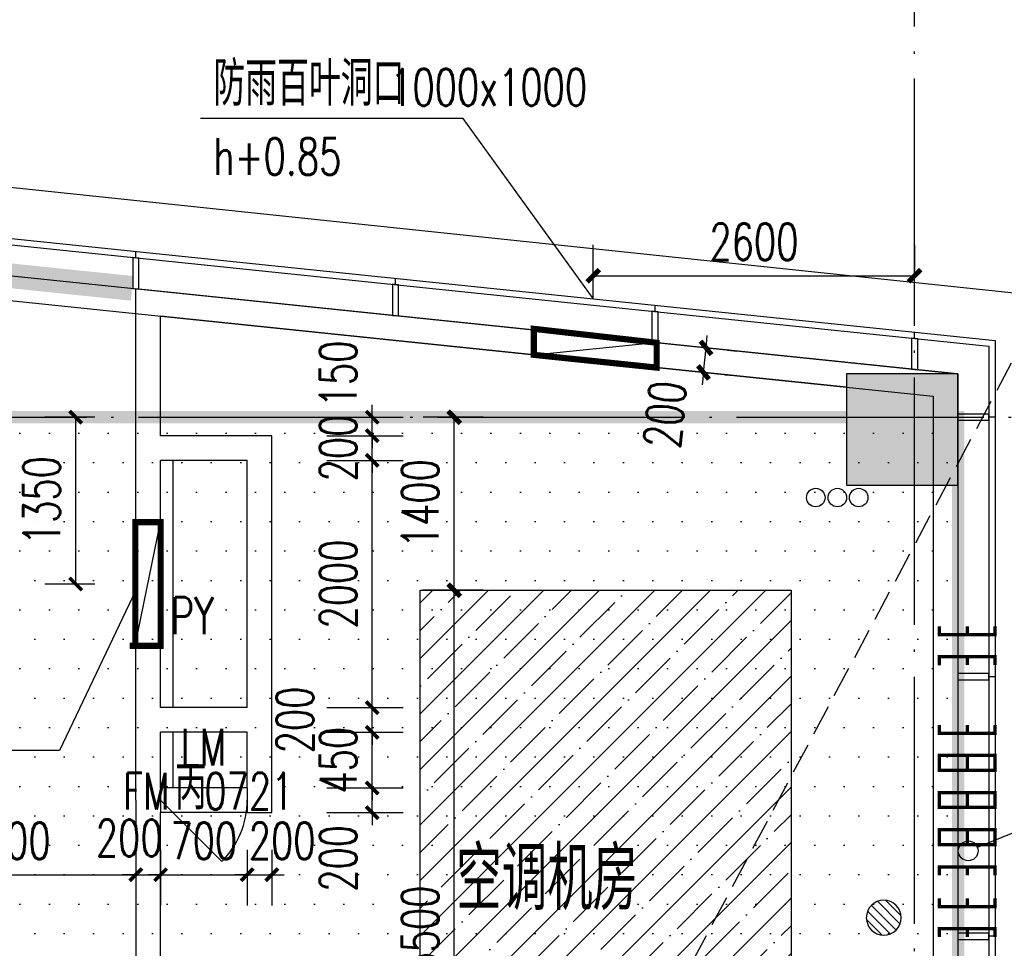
# Model space of a CAD drawing. Extents: x 797781 to 1255204, y 21234 to 1024248.
# Tile 219 of 256: x 981668 to 989633, y 200382 to 207895. Entities that reach past the tile are written whole.
import ezdxf

# ---------------------------------------------------------------- set-up
doc = ezdxf.new("R2010")
doc.units = 0
doc.header["$LTSCALE"] = 1000
doc.header["$MEASUREMENT"] = 0
for name, pattern in [('230303生产综合楼-平面图_t8$0$__DASH', [0.35, 0.25, -0.1]), ('230303生产综合楼-平面图_t8$0$DASH', [0.35, 0.25, -0.1]), ('230303生产综合楼-平面图_t8$0$DOTE', [2.42, 2, -0.2, 0.02, -0.2]), ('__DASH', [0.35, 0.25, -0.1])]:
    doc.linetypes.add(name, pattern=pattern)
for name, color, linetype in [('230303生产综合楼-平面图_t8$0$3T_WOOD', 21, 'Continuous'), ('230303生产综合楼-平面图_t8$0$COLUMN', 40, 'Continuous'), ('230303生产综合楼-平面图_t8$0$CURTWALL', 4, 'Continuous'), ('230303生产综合楼-平面图_t8$0$DIM_IDEN', 3, 'Continuous'), ('230303生产综合楼-平面图_t8$0$DIM_LEAD', 3, 'Continuous'), ('230303生产综合楼-平面图_t8$0$DOTE', 1, '230303生产综合楼-平面图_t8$0$DOTE'), ('230303生产综合楼-平面图_t8$0$H-楼板留洞', 6, 'Continuous'), ('230303生产综合楼-平面图_t8$0$PUB_DIM', 3, 'Continuous'), ('230303生产综合楼-平面图_t8$0$PUB_HATCH', 8, 'Continuous'), ('230303生产综合楼-平面图_t8$0$PUB_TEXT', 7, 'Continuous'), ('230303生产综合楼-平面图_t8$0$VPIPE-雨水', 4, 'Continuous'), ('230303生产综合楼-平面图_t8$0$WALL', 40, 'Continuous'), ('230303生产综合楼-平面图_t8$0$WINDOW_TEXT', 7, 'Continuous'), ('230303生产综合楼-平面图_t8$0$条件', 7, 'Continuous'), ('230303生产综合楼-平面图_t8$0$通风', 7, 'Continuous'), ('A-暖通提建筑洞口', 1, 'Continuous'), ('DIM_LEAD', 3, 'Continuous'), ('DUCT-新风设备标注', 3, 'Continuous'), ('PUB_DIM', 3, 'Continuous'), ('PUB_HATCH', 8, 'Continuous'), ('PUB_TEXT', 7, 'Continuous'), ('VALVE_废水', 7, 'Continuous'), ('WINDOW', 4, 'Continuous')]:
    doc.layers.add(name, color=color, linetype=linetype)
doc.styles.add('230303生产综合楼-平面图_t8$0$_TCH_DIM', font='SIMPLEX', dxfattribs={"bigfont": 'GBCBIG'})
doc.styles.add('230303生产综合楼-平面图_T8$0$_TCH_DIM_T3', font='SIMPLEX', dxfattribs={"width": 0.705882, "bigfont": 'GBCBIG'})
doc.styles.add('230303生产综合楼-平面图_t8$0$_TCH_WINDOW', font='SIMPLEX', dxfattribs={"height": 3.5, "bigfont": 'GBCBIG'})
doc.styles.add('_TCH_DIM', font='SIMPLEX', dxfattribs={"bigfont": 'GBCBIG'})
doc.styles.add('_TCH_DIM_T3', font='SIMPLEX', dxfattribs={"width": 0.705882, "bigfont": 'GBCBIG'})
doc.dimstyles.new('230303生产综合楼-平面图_T8$0$_TCH_ARCH&&100', dxfattribs={"dimtxt": 297.5, "dimasz": 100, "dimexe": 250, "dimexo": 300, "dimgap": 126.25, "dimtad": 1, "dimdec": 0, "dimzin": 0, "dimdsep": 46, "dimtxsty": '230303生产综合楼-平面图_T8$0$_TCH_DIM_T3', "dimblk": '230303生产综合楼-平面图_t8$0$_ArchTick', "dimcen": 0.09, "dimclrt": 7, "dimazin": 2, "dimtfac": 1, "dimtdec": 0, "dimtix": 1, "dimtmove": 2, "dimatfit": 3, "dimfxl": 1, "dimtolj": 1, "dimtzin": 0, "dimarcsym": 0})
doc.dimstyles.new('_TCH_ARCH&&100', dxfattribs={"dimtxt": 297.5, "dimasz": 100, "dimexe": 250, "dimexo": 300, "dimgap": 126.25, "dimtad": 1, "dimdec": 0, "dimzin": 0, "dimdsep": 46, "dimtxsty": '_TCH_DIM_T3', "dimblk": 'ARCHTICK', "dimcen": 0.09, "dimclrt": 7, "dimazin": 2, "dimtfac": 1, "dimtdec": 0, "dimtix": 1, "dimtmove": 2, "dimatfit": 3, "dimfxl": 1, "dimtolj": 1, "dimtzin": 0, "dimarcsym": 0})

# ---------------------------------------------------------------- blocks, each defined once
blk = doc.blocks.new('AQ1')
at = {"color": 6, "linetype": '__DASH', "ltscale": 4, "const_width": 200}
blk.add_lwpolyline([(1148399.7, 194745.1), (1159884.2, 194745.1), (1178768.8, 192787.3)], dxfattribs=at)
blk = doc.blocks.new('$VALVE$00000547')
at = {"const_width": 30}
for points in [[(0, 100), (-250, 100), (-250, 175)], [(0, 100), (0, 175)], [(0, 100), (250, 100), (250, 175)], [(-250, -175), (-250, -100), (0, -100)], [(0, -175), (0, -100)], [(250, -175), (250, -100), (0, -100)]]:
    blk.add_lwpolyline(points, dxfattribs=at)
blk = doc.blocks.new('$TwtSys$00000141')
for p, q in [((-94.2, 7.7), (-10.1, 91.8)), ((-94.2, 7.7), (-10.1, 91.8)), ((-87.2, -35.1), (35.1, 87.2)), ((-87.2, -35.1), (35.1, 87.2)), ((-66.5, -66.5), (66.5, 66.5)), ((-66.5, -66.5), (66.5, 66.5)), ((-32.4, -87.1), (87.6, 32.9)), ((-32.4, -87.1), (87.6, 32.9)), ((11.4, -92.3), (92.3, -11.4)), ((11.4, -92.3), (92.3, -11.4))]:
    blk.add_line(p, q)
blk.add_circle((0, 0), 94)
blk.add_circle((0, 0), 94)
blk = doc.blocks.new('1FFSTG')
at = {"layer": '230303生产综合楼-平面图_t8$0$DIM_IDEN'}
blk.add_line((1132239.5, 206303.4), (1134516.7, 207230.2), dxfattribs=at)
blk.add_circle((1132165.3, 206273.2), 80, dxfattribs=at)
at = {"xscale": 1.5, "yscale": -1.5, "zscale": 1.5, "rotation": 359.9999999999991}
blk.add_blockref('$TwtSys$00000141', (1131482.1, 205732.5), dxfattribs=at)
at = {"layer": 'VALVE_废水', "xscale": 0.9000000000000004, "yscale": 0.9000000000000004, "zscale": 0.9000000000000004, "rotation": 0.0222553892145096}
for p in [(1132157.2, 207933.2), (1132157.2, 207135.1), (1132157.2, 206835.1), (1132157.2, 206535.1), (1132157.2, 206233.1), (1132157.2, 205732.7)]:
    blk.add_blockref('$VALVE$00000547', p, dxfattribs=at)
blk = doc.blocks.new('_ArchTick')
at = {"color": 0, "linetype": 'ByBlock', "const_width": 0.4}
blk.add_lwpolyline([(-0.5, -0.5), (0.5, 0.5)], dxfattribs=at)
blk = doc.blocks.new('*D6629')
at = {"layer": 'Defpoints', "color": 0, "transparency": 16777216}
for p in [(1257634, 210709.8), (1255033.8, 210229.8), (1257633.9, 210229.4)]:
    blk.add_point(p, dxfattribs=at)
at = {"layer": 'PUB_DIM', "color": 0, "lineweight": -2, "transparency": 16777216}
for p, q in [((1255033.9, 210529.8), (1255033.9, 210960.3)), ((1257634, 210529.4), (1257634.1, 210959.8)), ((1255033.9, 210710.3), (1257634, 210709.8))]:
    blk.add_line(p, q, dxfattribs=at)
at = {"layer": 'PUB_DIM', "color": 0, "lineweight": -2, "transparency": 16777216, "xscale": 100, "yscale": 100, "zscale": 100}
for p, rotation in [((1255033.9, 210710.3), 179.9895770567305), ((1257634, 210709.8), 359.9895770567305)]:
    blk.add_blockref('_ArchTick', p, dxfattribs=dict(at, rotation=rotation))
at = {"layer": 'PUB_DIM', "color": 7, "transparency": 16777216, "insert": (1256334, 210985), "char_height": 297.5, "attachment_point": 5, "rotation": 359.98958, "style": '_TCH_DIM_T3'}
blk.add_mtext('\\A1;2600', dxfattribs=at)
blk = doc.blocks.new('230303生产综合楼-平面图_t8$0$_ArchTick')
at = {"color": 0, "linetype": 'ByBlock', "const_width": 0.3}
blk.add_lwpolyline([(-0.5, -0.5), (0.5, 0.5)], dxfattribs=at)
blk = doc.blocks.new('*D6431')
at = {"layer": '230303生产综合楼-平面图_t8$0$PUB_DIM', "color": 0, "lineweight": -2, "transparency": 16777216}
for p, q in [((643282.5, 10229.7), (642877.2, 10229.7)), ((643127.2, 8879.7), (643127.2, 10229.7)), ((643282.5, 8879.7), (642877.2, 8879.7))]:
    blk.add_line(p, q, dxfattribs=at)
at = {"layer": 'Defpoints', "color": 0, "transparency": 16777216}
for p in [(643127.2, 10229.7), (643582.5, 10229.7), (643582.5, 8879.7)]:
    blk.add_point(p, dxfattribs=at)
at = {"layer": '230303生产综合楼-平面图_t8$0$PUB_DIM', "color": 0, "lineweight": -2, "transparency": 16777216, "xscale": 100, "yscale": 100, "zscale": 100}
for p, rotation in [((643127.2, 10229.7), 90), ((643127.2, 8879.7), 270)]:
    blk.add_blockref('230303生产综合楼-平面图_t8$0$_ArchTick', p, dxfattribs=dict(at, rotation=rotation))
at = {"layer": '230303生产综合楼-平面图_t8$0$PUB_DIM', "color": 7, "transparency": 16777216, "insert": (642852.2, 9554.7), "char_height": 297.5, "attachment_point": 5, "rotation": 90, "style": '230303生产综合楼-平面图_T8$0$_TCH_DIM_T3'}
blk.add_mtext('\\A1;1350', dxfattribs=at)
blk = doc.blocks.new('230303生产综合楼-平面图_t8$0$1-XHS')
at = {"layer": '230303生产综合楼-平面图_t8$0$VPIPE-雨水'}
for centre in [(1209188.1, -8161), (1209363.1, -8161.2), (1209535.6, -8161)]:
    blk.add_circle(centre, 75, dxfattribs=at)
blk = doc.blocks.new('230303生产综合楼-平面图_t8$0$1WZST')
at = {"layer": '230303生产综合楼-平面图_t8$0$3T_WOOD'}
for points in [[(972081.7, 5794.2), (972081.7, 5844.5)], [(974181.7, 5576.5), (974181.7, 5626.8)], [(976281.7, 5358.7), (976281.7, 5409)], [(978381.7, 5141.1), (978381.7, 5191.3)], [(979031.7, 4503.8), (978981.7, 4503.8)], [(979031.7, 2403.8), (978981.7, 2403.8)], [(979031.7, 303.8), (978981.7, 303.8)]]:
    blk.add_lwpolyline(points, dxfattribs=at)
for points in [[(972056.7, 5545.4), (972106.7, 5540.2), (972106.7, 5791.6), (972056.7, 5796.8)], [(974156.7, 5327.7), (974206.7, 5322.5), (974206.7, 5573.9), (974156.7, 5579.1)], [(976256.7, 5110), (976306.7, 5104.7), (976306.7, 5356.1), (976256.7, 5361.4)], [(978356.7, 4892.3), (978406.7, 4887.1), (978406.7, 5138.4), (978356.7, 5143.7)], [(978731.7, 4528.8), (978731.7, 4478.8), (978981.7, 4478.8), (978981.7, 4528.8)], [(978731.7, 2428.8), (978731.7, 2378.8), (978981.7, 2378.8), (978981.7, 2428.8)], [(978731.7, 328.8), (978731.7, 278.8), (978981.7, 278.8), (978981.7, 328.8)]]:
    blk.add_lwpolyline(points, close=True, dxfattribs=at)
blk = doc.blocks.new('*D1082')
at = {"layer": 'Defpoints', "color": 0, "transparency": 16777216}
for p in [(987098.3, 205252.6), (987220.3, 205240), (987077.7, 205053.7)]:
    blk.add_point(p, dxfattribs=at)
at = {"layer": 'PUB_DIM', "color": 0, "lineweight": -2, "transparency": 16777216}
for p, q in [((987220.3, 205240), (987230.6, 205339.5)), ((987199.6, 205041.1), (987220.3, 205240)), ((987396.7, 205221.7), (987468.9, 205214.2)), ((987199.6, 205041.1), (987189.3, 204941.6)), ((987376.1, 205022.8), (987448.3, 205015.3))]:
    blk.add_line(p, q, dxfattribs=at)
at = {"layer": 'PUB_DIM', "color": 0, "lineweight": -2, "transparency": 16777216, "xscale": 100, "yscale": 100, "zscale": 100}
for p, rotation in [((987220.3, 205240), 264.0812363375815), ((987199.6, 205041.1), 84.08123633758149)]:
    blk.add_blockref('_ArchTick', p, dxfattribs=dict(at, rotation=rotation))
at = {"layer": 'PUB_DIM', "color": 7, "transparency": 16777216, "insert": (986887.9, 204701.4), "char_height": 297.5, "attachment_point": 5, "rotation": 84.08124, "style": '_TCH_DIM_T3'}
blk.add_mtext('\\A1;200', dxfattribs=at)
blk = doc.blocks.new('*D1135')
at = {"layer": 'Defpoints', "color": 0, "transparency": 16777216}
for p in [(985183.2, 204679.2), (985716.1, 204679.2), (985716.1, 203279.2)]:
    blk.add_point(p, dxfattribs=at)
at = {"layer": 'PUB_DIM', "color": 0, "lineweight": -2, "transparency": 16777216}
for p, q in [((985416.1, 204679.2), (984933.2, 204679.2)), ((985183.2, 203279.2), (985183.2, 204679.2)), ((985416.1, 203279.2), (984933.2, 203279.2))]:
    blk.add_line(p, q, dxfattribs=at)
at = {"layer": 'PUB_DIM', "color": 0, "lineweight": -2, "transparency": 16777216, "xscale": 100, "yscale": 100, "zscale": 100}
for p, rotation in [((985183.2, 204679.2), 90), ((985183.2, 203279.2), 270)]:
    blk.add_blockref('_ArchTick', p, dxfattribs=dict(at, rotation=rotation))
at = {"layer": 'PUB_DIM', "color": 7, "transparency": 16777216, "insert": (984908.2, 203979.2), "char_height": 297.5, "attachment_point": 5, "rotation": 90, "style": '_TCH_DIM_T3'}
blk.add_mtext('\\A1;1400', dxfattribs=at)
blk = doc.blocks.new('*D1136')
at = {"layer": 'Defpoints', "color": 0, "transparency": 16777216}
for p in [(985183.2, 203279.2), (985716.1, 203279.2), (985716.1, 197779.2)]:
    blk.add_point(p, dxfattribs=at)
at = {"layer": 'PUB_DIM', "color": 0, "lineweight": -2, "transparency": 16777216}
for p, q in [((985416.1, 203279.2), (984933.2, 203279.2)), ((985183.2, 197779.2), (985183.2, 203279.2)), ((985416.1, 197779.2), (984933.2, 197779.2))]:
    blk.add_line(p, q, dxfattribs=at)
at = {"layer": 'PUB_DIM', "color": 0, "lineweight": -2, "transparency": 16777216, "xscale": 100, "yscale": 100, "zscale": 100}
for p, rotation in [((985183.2, 203279.2), 90), ((985183.2, 197779.2), 270)]:
    blk.add_blockref('_ArchTick', p, dxfattribs=dict(at, rotation=rotation))
at = {"layer": 'PUB_DIM', "color": 7, "transparency": 16777216, "insert": (984908.2, 200529.2), "char_height": 297.5, "attachment_point": 5, "rotation": 90, "style": '_TCH_DIM_T3'}
blk.add_mtext('\\A1;5500', dxfattribs=at)
blk = doc.blocks.new('*D1196')
at = {"layer": '230303生产综合楼-平面图_t8$0$PUB_DIM', "color": 0, "lineweight": -2, "transparency": 16777216}
for p, q in [((984519.8, 201679.2), (984519.8, 201779.2)), ((984151.8, 201679.2), (984769.8, 201679.2)), ((984519.8, 201479.2), (984519.8, 201679.2)), ((984151.8, 201479.2), (984769.8, 201479.2)), ((984519.8, 201479.2), (984519.8, 201379.2))]:
    blk.add_line(p, q, dxfattribs=at)
at = {"layer": 'Defpoints', "color": 0, "transparency": 16777216}
for p in [(983851.8, 201679.2), (984519.8, 201679.2), (983851.8, 201479.2)]:
    blk.add_point(p, dxfattribs=at)
at = {"layer": '230303生产综合楼-平面图_t8$0$PUB_DIM', "color": 0, "lineweight": -2, "transparency": 16777216, "xscale": 100, "yscale": 100, "zscale": 100}
for p, rotation in [((984519.8, 201679.2), 270), ((984519.8, 201479.2), 90)]:
    blk.add_blockref('230303生产综合楼-平面图_t8$0$_ArchTick', p, dxfattribs=dict(at, rotation=rotation))
at = {"layer": '230303生产综合楼-平面图_t8$0$PUB_DIM', "color": 7, "transparency": 16777216, "insert": (984244.8, 201109.2), "char_height": 297.5, "attachment_point": 5, "rotation": 90, "style": '230303生产综合楼-平面图_T8$0$_TCH_DIM_T3'}
blk.add_mtext('\\A1;200', dxfattribs=at)
blk = doc.blocks.new('*D1197')
at = {"layer": '230303生产综合楼-平面图_t8$0$PUB_DIM', "color": 0, "lineweight": -2, "transparency": 16777216}
for p, q in [((984519.8, 202129.2), (984519.8, 202229.2)), ((984151.8, 202129.2), (984769.8, 202129.2)), ((984519.8, 201679.2), (984519.8, 202129.2)), ((984151.8, 201679.2), (984769.8, 201679.2)), ((984519.8, 201679.2), (984519.8, 201579.2))]:
    blk.add_line(p, q, dxfattribs=at)
at = {"layer": 'Defpoints', "color": 0, "transparency": 16777216}
for p in [(983851.8, 202129.2), (984519.8, 202129.2), (983851.8, 201679.2)]:
    blk.add_point(p, dxfattribs=at)
at = {"layer": '230303生产综合楼-平面图_t8$0$PUB_DIM', "color": 0, "lineweight": -2, "transparency": 16777216, "xscale": 100, "yscale": 100, "zscale": 100}
for p, rotation in [((984519.8, 202129.2), 270), ((984519.8, 201679.2), 90)]:
    blk.add_blockref('230303生产综合楼-平面图_t8$0$_ArchTick', p, dxfattribs=dict(at, rotation=rotation))
at = {"layer": '230303生产综合楼-平面图_t8$0$PUB_DIM', "color": 7, "transparency": 16777216, "insert": (984244.8, 201904.2), "char_height": 297.5, "attachment_point": 5, "rotation": 90, "style": '230303生产综合楼-平面图_T8$0$_TCH_DIM_T3'}
blk.add_mtext('\\A1;450', dxfattribs=at)
blk = doc.blocks.new('*D1198')
at = {"layer": '230303生产综合楼-平面图_t8$0$PUB_DIM', "color": 0, "lineweight": -2, "transparency": 16777216}
for p, q in [((984519.8, 202329.2), (984519.8, 202429.2)), ((984151.8, 202329.2), (984769.8, 202329.2)), ((984519.8, 202129.2), (984519.8, 202329.2)), ((984151.8, 202129.2), (984769.8, 202129.2)), ((984519.8, 202129.2), (984519.8, 202029.2))]:
    blk.add_line(p, q, dxfattribs=at)
at = {"layer": 'Defpoints', "color": 0, "transparency": 16777216}
for p in [(983851.8, 202329.2), (984519.8, 202329.2), (983851.8, 202129.2)]:
    blk.add_point(p, dxfattribs=at)
at = {"layer": '230303生产综合楼-平面图_t8$0$PUB_DIM', "color": 0, "lineweight": -2, "transparency": 16777216, "xscale": 100, "yscale": 100, "zscale": 100}
for p, rotation in [((984519.8, 202329.2), 270), ((984519.8, 202129.2), 90)]:
    blk.add_blockref('230303生产综合楼-平面图_t8$0$_ArchTick', p, dxfattribs=dict(at, rotation=rotation))
at = {"layer": '230303生产综合楼-平面图_t8$0$PUB_DIM', "color": 7, "transparency": 16777216, "insert": (983894.8, 202229.2), "char_height": 297.5, "attachment_point": 5, "rotation": 90, "style": '230303生产综合楼-平面图_T8$0$_TCH_DIM_T3'}
blk.add_mtext('\\A1;200', dxfattribs=at)
blk = doc.blocks.new('*D1199')
at = {"layer": '230303生产综合楼-平面图_t8$0$PUB_DIM', "color": 0, "lineweight": -2, "transparency": 16777216}
for p, q in [((984151.8, 204329.2), (984769.8, 204329.2)), ((984519.8, 202329.2), (984519.8, 204329.2)), ((984151.8, 202329.2), (984769.8, 202329.2))]:
    blk.add_line(p, q, dxfattribs=at)
at = {"layer": 'Defpoints', "color": 0, "transparency": 16777216}
for p in [(983851.8, 204329.2), (984519.8, 204329.2), (983851.8, 202329.2)]:
    blk.add_point(p, dxfattribs=at)
at = {"layer": '230303生产综合楼-平面图_t8$0$PUB_DIM', "color": 0, "lineweight": -2, "transparency": 16777216, "xscale": 100, "yscale": 100, "zscale": 100}
for p, rotation in [((984519.8, 204329.2), 90), ((984519.8, 202329.2), 270)]:
    blk.add_blockref('230303生产综合楼-平面图_t8$0$_ArchTick', p, dxfattribs=dict(at, rotation=rotation))
at = {"layer": '230303生产综合楼-平面图_t8$0$PUB_DIM', "color": 7, "transparency": 16777216, "insert": (984244.8, 203329.2), "char_height": 297.5, "attachment_point": 5, "rotation": 90, "style": '230303生产综合楼-平面图_T8$0$_TCH_DIM_T3'}
blk.add_mtext('\\A1;2000', dxfattribs=at)
blk = doc.blocks.new('*D1200')
at = {"layer": '230303生产综合楼-平面图_t8$0$PUB_DIM', "color": 0, "lineweight": -2, "transparency": 16777216}
for p, q in [((984519.8, 204529.2), (984519.8, 204629.2)), ((984151.8, 204529.2), (984769.8, 204529.2)), ((984519.8, 204329.2), (984519.8, 204529.2)), ((984151.8, 204329.2), (984769.8, 204329.2)), ((984519.8, 204329.2), (984519.8, 204229.2))]:
    blk.add_line(p, q, dxfattribs=at)
at = {"layer": 'Defpoints', "color": 0, "transparency": 16777216}
for p in [(983851.8, 204529.2), (984519.8, 204529.2), (983851.8, 204329.2)]:
    blk.add_point(p, dxfattribs=at)
at = {"layer": '230303生产综合楼-平面图_t8$0$PUB_DIM', "color": 0, "lineweight": -2, "transparency": 16777216, "xscale": 100, "yscale": 100, "zscale": 100}
for p, rotation in [((984519.8, 204529.2), 270), ((984519.8, 204329.2), 90)]:
    blk.add_blockref('230303生产综合楼-平面图_t8$0$_ArchTick', p, dxfattribs=dict(at, rotation=rotation))
at = {"layer": '230303生产综合楼-平面图_t8$0$PUB_DIM', "color": 7, "transparency": 16777216, "insert": (984244.8, 204429.2), "char_height": 297.5, "attachment_point": 5, "rotation": 90, "style": '230303生产综合楼-平面图_T8$0$_TCH_DIM_T3'}
blk.add_mtext('\\A1;200', dxfattribs=at)
blk = doc.blocks.new('*D1201')
at = {"layer": '230303生产综合楼-平面图_t8$0$PUB_DIM', "color": 0, "lineweight": -2, "transparency": 16777216}
for p, q in [((984519.8, 204679.2), (984519.8, 204779.2)), ((984151.8, 204679.2), (984769.8, 204679.2)), ((984519.8, 204529.2), (984519.8, 204679.2)), ((984151.8, 204529.2), (984769.8, 204529.2)), ((984519.8, 204529.2), (984519.8, 204429.2))]:
    blk.add_line(p, q, dxfattribs=at)
at = {"layer": 'Defpoints', "color": 0, "transparency": 16777216}
for p in [(983851.8, 204679.2), (984519.8, 204679.2), (983851.8, 204529.2)]:
    blk.add_point(p, dxfattribs=at)
at = {"layer": '230303生产综合楼-平面图_t8$0$PUB_DIM', "color": 0, "lineweight": -2, "transparency": 16777216, "xscale": 100, "yscale": 100, "zscale": 100}
for p, rotation in [((984519.8, 204679.2), 270), ((984519.8, 204529.2), 90)]:
    blk.add_blockref('230303生产综合楼-平面图_t8$0$_ArchTick', p, dxfattribs=dict(at, rotation=rotation))
at = {"layer": '230303生产综合楼-平面图_t8$0$PUB_DIM', "color": 7, "transparency": 16777216, "insert": (984244.8, 205029.2), "char_height": 297.5, "attachment_point": 5, "rotation": 90, "style": '230303生产综合楼-平面图_T8$0$_TCH_DIM_T3'}
blk.add_mtext('\\A1;150', dxfattribs=at)
blk = doc.blocks.new('*D1202')
at = {"layer": '230303生产综合楼-平面图_t8$0$PUB_DIM', "color": 0, "lineweight": -2, "transparency": 16777216}
for p, q in [((983508, 201179.2), (983508, 200727)), ((983708, 201179.2), (983708, 200727)), ((983508, 200977), (983408, 200977)), ((983508, 200977), (983708, 200977)), ((983708, 200977), (983808, 200977))]:
    blk.add_line(p, q, dxfattribs=at)
at = {"layer": 'Defpoints', "color": 0, "transparency": 16777216}
for p in [(983508, 201479.2), (983708, 201479.2), (983708, 200977)]:
    blk.add_point(p, dxfattribs=at)
at = {"layer": '230303生产综合楼-平面图_t8$0$PUB_DIM', "color": 0, "lineweight": -2, "transparency": 16777216, "xscale": 100, "yscale": 100, "zscale": 100}
blk.add_blockref('230303生产综合楼-平面图_t8$0$_ArchTick', (983508, 200977), dxfattribs=at)
at = {"layer": '230303生产综合楼-平面图_t8$0$PUB_DIM', "color": 0, "lineweight": -2, "transparency": 16777216, "xscale": 100, "yscale": 100, "zscale": 100, "rotation": 180}
blk.add_blockref('230303生产综合楼-平面图_t8$0$_ArchTick', (983708, 200977), dxfattribs=at)
at = {"layer": '230303生产综合楼-平面图_t8$0$PUB_DIM', "color": 7, "transparency": 16777216, "insert": (983791.1, 201252), "char_height": 297.5, "attachment_point": 5, "style": '230303生产综合楼-平面图_T8$0$_TCH_DIM_T3'}
blk.add_mtext('\\A1;200', dxfattribs=at)
blk = doc.blocks.new('*D1203')
at = {"layer": '230303生产综合楼-平面图_t8$0$PUB_DIM', "color": 0, "lineweight": -2, "transparency": 16777216}
for p, q in [((982808, 201179.2), (982808, 200727)), ((983508, 201179.2), (983508, 200727)), ((982808, 200977), (982708, 200977)), ((982808, 200977), (983508, 200977)), ((983508, 200977), (983608, 200977))]:
    blk.add_line(p, q, dxfattribs=at)
at = {"layer": 'Defpoints', "color": 0, "transparency": 16777216}
for p in [(982808, 201479.2), (983508, 201479.2), (983508, 200977)]:
    blk.add_point(p, dxfattribs=at)
at = {"layer": '230303生产综合楼-平面图_t8$0$PUB_DIM', "color": 0, "lineweight": -2, "transparency": 16777216, "xscale": 100, "yscale": 100, "zscale": 100}
blk.add_blockref('230303生产综合楼-平面图_t8$0$_ArchTick', (982808, 200977), dxfattribs=at)
at = {"layer": '230303生产综合楼-平面图_t8$0$PUB_DIM', "color": 0, "lineweight": -2, "transparency": 16777216, "xscale": 100, "yscale": 100, "zscale": 100, "rotation": 180}
blk.add_blockref('230303生产综合楼-平面图_t8$0$_ArchTick', (983508, 200977), dxfattribs=at)
at = {"layer": '230303生产综合楼-平面图_t8$0$PUB_DIM', "color": 7, "transparency": 16777216, "insert": (983158, 201252), "char_height": 297.5, "attachment_point": 5, "style": '230303生产综合楼-平面图_T8$0$_TCH_DIM_T3'}
blk.add_mtext('\\A1;700', dxfattribs=at)
blk = doc.blocks.new('*D1204')
at = {"layer": '230303生产综合楼-平面图_t8$0$PUB_DIM', "color": 0, "lineweight": -2, "transparency": 16777216}
for p, q in [((982608, 201179.2), (982608, 200727)), ((982808, 201179.2), (982808, 200727)), ((982608, 200977), (982508, 200977)), ((982608, 200977), (982808, 200977)), ((982808, 200977), (982908, 200977))]:
    blk.add_line(p, q, dxfattribs=at)
at = {"layer": 'Defpoints', "color": 0, "transparency": 16777216}
for p in [(982608, 201479.2), (982808, 201479.2), (982808, 200977)]:
    blk.add_point(p, dxfattribs=at)
at = {"layer": '230303生产综合楼-平面图_t8$0$PUB_DIM', "color": 0, "lineweight": -2, "transparency": 16777216, "xscale": 100, "yscale": 100, "zscale": 100}
blk.add_blockref('230303生产综合楼-平面图_t8$0$_ArchTick', (982608, 200977), dxfattribs=at)
at = {"layer": '230303生产综合楼-平面图_t8$0$PUB_DIM', "color": 0, "lineweight": -2, "transparency": 16777216, "xscale": 100, "yscale": 100, "zscale": 100, "rotation": 180}
blk.add_blockref('230303生产综合楼-平面图_t8$0$_ArchTick', (982808, 200977), dxfattribs=at)
at = {"layer": '230303生产综合楼-平面图_t8$0$PUB_DIM', "color": 7, "transparency": 16777216, "insert": (982554, 201274.3), "char_height": 297.5, "attachment_point": 5, "style": '230303生产综合楼-平面图_T8$0$_TCH_DIM_T3'}
blk.add_mtext('\\A1;200', dxfattribs=at)
blk = doc.blocks.new('*D1205')
at = {"layer": '230303生产综合楼-平面图_t8$0$PUB_DIM', "color": 0, "lineweight": -2, "transparency": 16777216}
for p, q in [((980508, 201179.2), (980508, 200727)), ((982608, 201179.2), (982608, 200727)), ((980508, 200977), (982608, 200977))]:
    blk.add_line(p, q, dxfattribs=at)
at = {"layer": 'Defpoints', "color": 0, "transparency": 16777216}
for p in [(980508, 201479.2), (982608, 201479.2), (982608, 200977)]:
    blk.add_point(p, dxfattribs=at)
at = {"layer": '230303生产综合楼-平面图_t8$0$PUB_DIM', "color": 0, "lineweight": -2, "transparency": 16777216, "xscale": 100, "yscale": 100, "zscale": 100, "rotation": 180}
blk.add_blockref('230303生产综合楼-平面图_t8$0$_ArchTick', (980508, 200977), dxfattribs=at)
at = {"layer": '230303生产综合楼-平面图_t8$0$PUB_DIM', "color": 0, "lineweight": -2, "transparency": 16777216, "xscale": 100, "yscale": 100, "zscale": 100}
blk.add_blockref('230303生产综合楼-平面图_t8$0$_ArchTick', (982608, 200977), dxfattribs=at)
at = {"layer": '230303生产综合楼-平面图_t8$0$PUB_DIM', "color": 7, "transparency": 16777216, "insert": (981558, 201252), "char_height": 297.5, "attachment_point": 5, "style": '230303生产综合楼-平面图_T8$0$_TCH_DIM_T3'}
blk.add_mtext('\\A1;2100', dxfattribs=at)
blk = doc.blocks.new('$DorLib2D$00000114')
at = {"color": 0}
blk.add_line((0.5, 0), (-0.207, 0.707), dxfattribs=at)
blk.add_arc((0.5, 0), 1, 135, 180, dxfattribs=at)
blk = doc.blocks.new('_FZH')
blk.add_lwpolyline([(-0.5, -0.5), (0.5, -0.5), (0.5, 0.5), (-0.5, 0.5)], close=True)
at = {"layer": 'PUB_HATCH'}
blk.add_solid([(-0.5, -0.5), (0.5, -0.5), (-0.5, 0.5), (0.5, 0.5)], dxfattribs=at)
blk = doc.blocks.new('1FND11')
at = {"layer": 'A-暖通提建筑洞口', "const_width": 50, "elevation": 2600}
blk.add_lwpolyline([(1255547.4, 209967.2), (1255547.4, 210168.2), (1254552.7, 210280.8), (1254552.7, 210070.3)], close=True, dxfattribs=at)
at = {"layer": 'A-暖通提建筑洞口', "elevation": 2600}
blk.add_lwpolyline([(1254552.7, 210070.3), (1255533.9, 210169.6)], dxfattribs=at)
at = {"layer": 'DIM_LEAD'}
for p, q in [((1253981.1, 211981.4), (1251856.8, 211981.4)), ((1255034.3, 210527.6), (1253981.1, 211981.4)), ((1255034.3, 210527.6), (1253981.1, 211981.4))]:
    blk.add_line(p, q, dxfattribs=at)
at = {"layer": 'PUB_TEXT', "style": '_TCH_DIM'}
blk.add_text('防雨百叶洞口', height=357.45, dxfattribs=at).set_placement((1251961.8, 212086.4))
at = {"layer": 'PUB_TEXT', "style": '_TCH_DIM', "width": 0.705882}
for s, p in [('1000x1000', (1253391.6, 212086.4)), ('h+0.85', (1251961.8, 211526.4))]:
    blk.add_text(s, height=297.5, dxfattribs=at).set_placement(p)
at = {"layer": 'PUB_DIM'}
dim = blk.add_aligned_dim(p1=(1255033.8, 210229.8), p2=(1257633.9, 210229.4), distance=480.4, dimstyle='_TCH_ARCH&&100', dxfattribs=at)
dim.commit()
dim.dimension.update_dxf_attribs({"geometry": '*D6629', "text_midpoint": (1256334, 210985)})
blk = doc.blocks.new('230303生产综合楼-平面图_t8$0$2FND')
at = {"layer": '230303生产综合楼-平面图_t8$0$DIM_LEAD'}
for p, q in [((643614.3, 8829.7), (642997.3, 7533.4)), ((643614.3, 8829.7), (642997.3, 7533.4)), ((642997.3, 7533.4), (640631, 7533.4))]:
    blk.add_line(p, q, dxfattribs=at)
at = {"layer": '230303生产综合楼-平面图_t8$0$条件', "color": 1}
blk.add_lwpolyline([(643609.5, 8379.7), (643814.3, 9379.7)], dxfattribs=at)
at = {"layer": '230303生产综合楼-平面图_t8$0$通风', "color": 1, "const_width": 50}
blk.add_lwpolyline([(643609.5, 8379.7), (643609.5, 9379.7), (643814.3, 9379.7), (643814.3, 8379.7), (643564.3, 8379.7)], dxfattribs=at)
at = {"layer": '230303生产综合楼-平面图_t8$0$PUB_DIM'}
dim = blk.add_aligned_dim(p1=(643582.5, 8879.7), p2=(643582.5, 10229.7), distance=455.3, dimstyle='230303生产综合楼-平面图_T8$0$_TCH_ARCH&&100', dxfattribs=at)
dim.commit()
dim.dimension.update_dxf_attribs({"geometry": '*D6431', "text_midpoint": (642852.2, 9554.7)})

msp = doc.modelspace()

# ---------------------------------------------------------------- hatches: boundary and pattern name
at = {"layer": 'PUB_HATCH'}
h = msp.add_hatch(dxfattribs=at)
h.set_pattern_fill('DOTS', color=256, scale=150)
h.set_pattern_definition([(0, (0, 0), (119.0625, 238.125), [0, -238.125])])
h.paths.add_polyline_path([(972108.6, 204679.2), (989261.1, 204679.2), (989261.1, 196279.2), (972108.6, 196279.2)])
h = msp.add_hatch(dxfattribs=at)
h.set_pattern_fill('ANSI35', color=256, scale=100)
h.set_pattern_definition([(45, (0, 0), (-224.5064, 224.5064), []), (45, (224.5, 0), (-224.5064, 224.5064), [396.875, -79.375, 0, -79.375])])
h.paths.add_polyline_path([(987908, 203279.2), (987908, 197779.2), (984908, 197779.2), (984908, 203279.2)])

# ---------------------------------------------------------------- linework, layer by layer
at = {"linetype": '230303生产综合楼-平面图_t8$0$__DASH'}
msp.add_lwpolyline([(992651.3, 210676), (980508, 187879.2)], dxfattribs=at)
at = {"layer": '230303生产综合楼-平面图_t8$0$CURTWALL'}
for points in [[(952061.3, 207979.2), (963708, 207979.2), (989558, 205299.3), (989558, 195679.2)], [(952061.3, 207929.2), (963705.4, 207929.2), (989508, 205254.2), (989508, 195679.2)], [(952061.3, 207679.2), (963692.5, 207679.2), (989258, 205028.8), (989258, 195679.2)]]:
    msp.add_lwpolyline(points, dxfattribs=at)
at = {"layer": '230303生产综合楼-平面图_t8$0$DOTE'}
for p, q in [((988908, 176379.2), (988908, 207979.2)), ((895508, 204679.2), (989908, 204679.2))]:
    msp.add_line(p, q, dxfattribs=at)
at = {"layer": '230303生产综合楼-平面图_t8$0$H-楼板留洞'}
for points in [[(982908, 204329.2), (982908, 202329.2)], [(982908, 202129.2), (982908, 201679.2)]]:
    msp.add_lwpolyline(points, dxfattribs=at)
at = {"layer": '230303生产综合楼-平面图_t8$0$PUB_HATCH', "color": 8}
msp.add_lwpolyline([(952061.3, 207479.2), (963682.2, 207479.2), (989058, 204848.4), (989058, 195679.2)], dxfattribs=at)
at = {"layer": '230303生产综合楼-平面图_t8$0$PUB_HATCH', "color": 2, "linetype": '230303生产综合楼-平面图_t8$0$DASH', "const_width": 100}
msp.add_lwpolyline([(972108.6, 204679.2), (989261.1, 204679.2), (989261.1, 196279.2), (972108.6, 196279.2)], close=True, dxfattribs=at)
at = {"layer": '230303生产综合楼-平面图_t8$0$WALL'}
for p, q in [((982608, 204429.2), (982608, 205718.2)), ((989254.1, 205029.2), (982608, 205718.2)), ((982808, 204529.2), (982808, 205496.4)), ((988358, 204921), (982808, 205496.4)), ((983708, 204529.2), (982808, 204529.2)), ((983708, 202229.2), (983708, 204529.2)), ((982608, 202229.2), (982608, 204429.2)), ((982808, 202329.2), (982808, 204329.2)), ((983508, 204329.2), (982808, 204329.2)), ((983508, 202329.2), (983508, 204329.2)), ((989058, 204129.2), (989058, 197179.2)), ((989258, 204129.2), (989258, 197079.2)), ((983508, 202329.2), (982808, 202329.2)), ((982608, 201579.2), (982608, 202229.2)), ((983708, 201479.2), (983708, 202229.2)), ((982808, 201679.2), (982808, 202129.2)), ((983508, 202129.2), (982808, 202129.2)), ((983508, 201679.2), (983508, 202129.2)), ((982808, 201679.2), (982808, 201479.2)), ((983508, 201679.2), (983508, 201479.2)), ((982608, 201579.2), (982608, 199529.2)), ((982808, 199529.2), (982808, 201479.2)), ((983508, 201479.2), (983708, 201479.2))]:
    msp.add_line(p, q, dxfattribs=at)
at = {"layer": 'DUCT-新风设备标注'}
msp.add_lwpolyline([(987908, 203279.2), (987908, 197779.2), (984908, 197779.2), (984908, 203279.2)], close=True, dxfattribs=at)
at = {"layer": 'PUB_HATCH'}
msp.add_lwpolyline([(895458, 208379.2), (964094.7, 208379.2), (989958, 205659.4), (989958, 177801.7), (964021.3, 180529.2), (895458, 180529.2)], close=True, dxfattribs=at)
at = {"layer": 'WINDOW'}
for p, q in [((983508, 201679.2), (982808, 201679.2)), ((983508, 201479.2), (982808, 201479.2))]:
    msp.add_line(p, q, dxfattribs=at)

# ---------------------------------------------------------------- block references
for name, p in [('1FFSTG', (-142824.1, -5103)), ('230303生产综合楼-平面图_t8$0$2FND', (338993.7, 194449.5)), ('AQ1', (-196191.7, 12934.1)), ('1FND11', (-268725.9, -4886.9)), ('230303生产综合楼-平面图_t8$0$1WZST', (10526.3, 200175.3)), ('230303生产综合楼-平面图_t8$0$1-XHS', (-221080.1, 212189.9))]:
    msp.add_blockref(name, p)
at = {"layer": '230303生产综合楼-平面图_t8$0$COLUMN', "xscale": 900, "yscale": 900, "zscale": 900, "rotation": 270}
msp.add_blockref('_FZH', (988808, 204579.2), dxfattribs=at)
at = {"layer": 'WINDOW', "xscale": 700, "yscale": 700, "zscale": 700, "rotation": 180}
msp.add_blockref('$DorLib2D$00000114', (983158, 201579.2), dxfattribs=at)

# ---------------------------------------------------------------- texts
at = {"layer": '230303生产综合楼-平面图_t8$0$PUB_TEXT', "style": '230303生产综合楼-平面图_t8$0$_TCH_DIM', "width": 0.705882}
for s, p in [('PY', (982889.2, 202924.3)), ('LM', (982970.1, 201859.7))]:
    msp.add_text(s, height=297.5, dxfattribs=at).set_placement(p)
at = {"layer": '230303生产综合楼-平面图_t8$0$PUB_TEXT', "style": '230303生产综合楼-平面图_t8$0$_TCH_DIM'}
msp.add_text('空调机房', height=510.64, dxfattribs=at).set_placement((985199.9, 200689.8))
at = {"layer": '230303生产综合楼-平面图_t8$0$WINDOW_TEXT', "style": '230303生产综合楼-平面图_t8$0$_TCH_WINDOW'}
msp.add_text('丙', height=357.4, dxfattribs=at).set_placement((982923.9, 201504.2))
at = {"layer": '230303生产综合楼-平面图_t8$0$WINDOW_TEXT', "style": '230303生产综合楼-平面图_t8$0$_TCH_WINDOW', "width": 0.705882}
for s, p in [('FM', (982503.9, 201504.2)), ('0721', (983162.2, 201504.2))]:
    msp.add_text(s, height=297.5, dxfattribs=at).set_placement(p)

# ---------------------------------------------------------------- dimensions: what is measured, and where the dimension line sits
at = {"layer": '230303生产综合楼-平面图_t8$0$PUB_DIM'}
for base, p1, p2, angle, picture, middle in [((984519.8, 204679.2), (983851.8, 204529.2), (983851.8, 204679.2), 90, '*D1201', (984244.8, 205029.2)), ((984519.8, 202329.2), (983851.8, 202129.2), (983851.8, 202329.2), 90, '*D1198', (983894.8, 202229.2)), ((984519.8, 201679.2), (983851.8, 201479.2), (983851.8, 201679.2), 90, '*D1196', (984244.8, 201109.2)), ((982808, 200977), (982608, 201479.2), (982808, 201479.2), 0, '*D1204', (982554, 201274.3)), ((983708, 200977), (983508, 201479.2), (983708, 201479.2), 0, '*D1202', (983791.1, 201252))]:
    dim = msp.add_linear_dim(base=base, p1=p1, p2=p2, angle=angle, dimstyle='230303生产综合楼-平面图_T8$0$_TCH_ARCH&&100', dxfattribs=at)
    dim.commit()
    dim.dimension.update_dxf_attribs({"geometry": picture, "text_midpoint": middle, "dimtype": 161})
for p1, p2, distance, picture, middle in [((983851.8, 204329.2), (983851.8, 204529.2), -668, '*D1200', (984244.8, 204429.2)), ((983851.8, 202329.2), (983851.8, 204329.2), -668, '*D1199', (984244.8, 203329.2)), ((983851.8, 201679.2), (983851.8, 202129.2), -668, '*D1197', (984244.8, 201904.2)), ((980508, 201479.2), (982608, 201479.2), -502.1, '*D1205', (981558, 201252)), ((982808, 201479.2), (983508, 201479.2), -502.1, '*D1203', (983158, 201252))]:
    dim = msp.add_aligned_dim(p1=p1, p2=p2, distance=distance, dimstyle='230303生产综合楼-平面图_T8$0$_TCH_ARCH&&100', dxfattribs=at)
    dim.commit()
    dim.dimension.update_dxf_attribs({"geometry": picture, "text_midpoint": middle})
at = {"layer": 'PUB_DIM'}
dim = msp.add_linear_dim(base=(987220.3, 205240), p1=(987077.7, 205053.7), p2=(987098.3, 205252.6), angle=84.08124, dimstyle='_TCH_ARCH&&100', dxfattribs=at)
dim.commit()
dim.dimension.update_dxf_attribs({"geometry": '*D1082', "text_midpoint": (986887.9, 204701.4), "dimtype": 161})
for p1, p2, picture, middle in [((985716.1, 203279.2), (985716.1, 204679.2), '*D1135', (984908.2, 203979.2)), ((985716.1, 197779.2), (985716.1, 203279.2), '*D1136', (984908.2, 200529.2))]:
    dim = msp.add_aligned_dim(p1=p1, p2=p2, distance=532.9, dimstyle='_TCH_ARCH&&100', dxfattribs=at)
    dim.commit()
    dim.dimension.update_dxf_attribs({"geometry": picture, "text_midpoint": middle})

doc.saveas('drawing.dxf')
